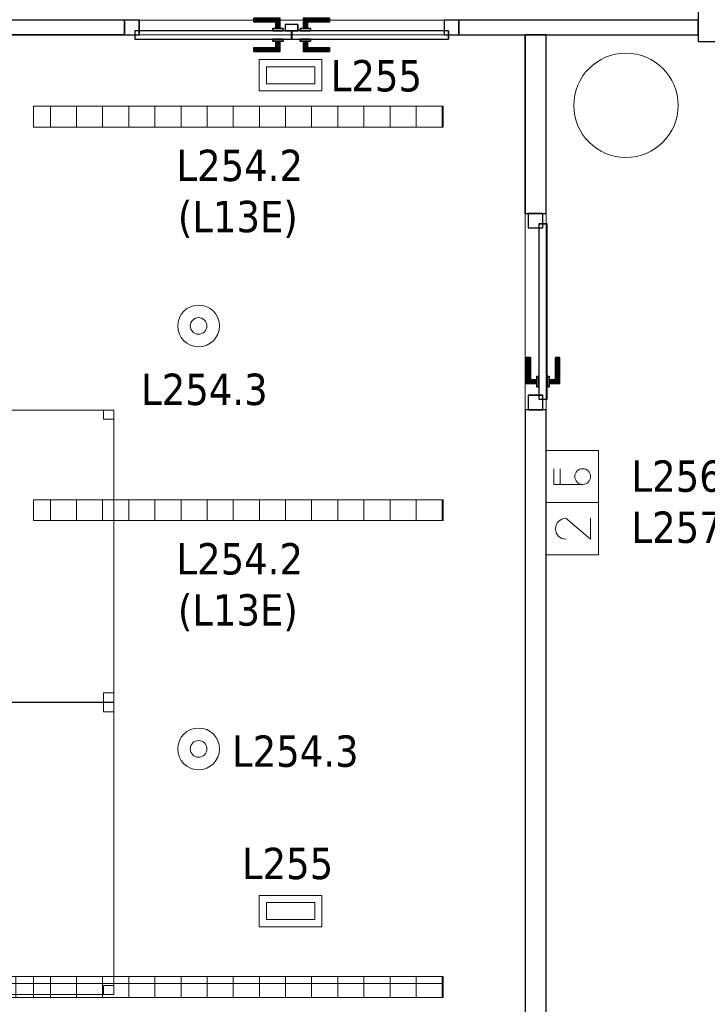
# Model space of a CAD drawing. Header units: metres. Extents: x 397.7 to 427.5, y 12.7 to 28.4.
# Tile 136 of 145: x 418.1 to 421.4, y 19.6 to 24.3. Entities that reach past the tile are written whole.
import ezdxf

# ---------------------------------------------------------------- set-up
doc = ezdxf.new("R2010")
doc.units = ezdxf.units.M
doc.layers.add('01_CARPINTERIA', color=5, linetype='Continuous', lineweight=25, true_color=0x0000ff)
for name, color, linetype, lineweight in [('02_MOBILIARIO', 7, 'Continuous', 18), ('A-COLS-____-MCUT', 7, 'Continuous', 18), ('A-COLS-____-OTLN', 7, 'Continuous', 18), ('A-DETL-____-MBND', 7, 'Continuous', 18), ('A-DETL-GENF-OTLN', 7, 'Continuous', 18), ('A-GENM-____-OTLN', 7, 'Continuous', 18), ('A-WALL-____-MCUT', 7, 'Continuous', 25), ('A-WALL-____-OTLN', 7, 'Continuous', 25), ('E-ELEC-FIXT-IDEN', 7, 'Continuous', 30), ('E-LITE-____-IDEN', 7, 'Continuous', 30), ('E-LITE-EQPM-IDEN', 7, 'Continuous', 30)]:
    doc.layers.add(name, color=color, linetype=linetype, lineweight=lineweight)
doc.styles.add('Tahoma_4', font='tahoma.ttf', dxfattribs={"height": 0.15})

# ---------------------------------------------------------------- blocks, each defined once
blk = doc.blocks.new('Family - Mampara P2-152702-05_ENLLUMENAT_P2')
at = {"layer": 'A-WALL-____-MCUT', "color": 253, "true_color": 0xaaaaaa}
for p, q in [((1.1442, 0.07), (0, 0.07)), ((0, 0.07), (0, 0)), ((1.1442, 0), (1.1442, 0.07)), ((2.7444, 0.07), (2.7444, 0)), ((3.89, 0.07), (2.7444, 0.07)), ((3.89, 0), (3.89, 0.07)), ((0, 0), (1.1442, 0)), ((2.7444, 0), (3.89, 0))]:
    blk.add_line(p, q, dxfattribs=at)
at = {"layer": 'A-WALL-____-OTLN', "color": 253, "true_color": 0xaaaaaa}
for p, q in [((1.1442, 0.07), (0, 0.07)), ((0, 0.07), (0, 0)), ((1.1442, 0), (1.1442, 0.07)), ((2.7444, 0.07), (2.7444, 0)), ((2.7444, 0.07), (3.89, 0.07)), ((3.89, 0.07), (3.89, 0)), ((0, 0), (1.1442, 0)), ((2.7444, 0), (3.89, 0))]:
    blk.add_line(p, q, dxfattribs=at)
at = {"layer": 'A-WALL-____-OTLN', "color": 253, "lineweight": 18, "true_color": 0xaaaaaa}
blk.add_line((0, 0), (3.89, 0), dxfattribs=at)
blk = doc.blocks.new('Family - Vano puerta-152704-05_ENLLUMENAT_P2')
at = {"layer": 'A-GENM-____-OTLN', "color": 253, "true_color": 0xaaaaaa}
for p, q in [((418.5926, 24.3069), (418.5926, 24.2369)), ((420.1927, 24.3069), (418.5926, 24.3069)), ((418.5926, 24.3069), (418.5926, 24.2369)), ((418.5926, 24.3069), (420.1927, 24.3069)), ((420.1927, 24.2369), (420.1927, 24.3069)), ((420.1927, 24.3069), (420.1927, 24.2369)), ((418.5926, 24.2369), (420.1927, 24.2369)), ((420.1927, 24.2369), (418.5926, 24.2369))]:
    blk.add_line(p, q, dxfattribs=at)
blk = doc.blocks.new('Family - Taula 140X80_P2-152747-05_ENLLUMENAT_P2')
at = {"layer": 'A-DETL-____-MBND', "color": 253, "true_color": 0xaaaaaa}
for p, q in [((0, 0), (0, 1.3973)), ((0, 1.3973), (0.8001, 1.3973)), ((0, 1.3973), (0, 0)), ((0.8001, 1.3973), (0, 1.3973)), ((0, 1.3536), (0, 1.3973)), ((0, 1.3973), (0.05, 1.3973)), ((0, 1.3973), (0, 1.3536)), ((0.05, 1.3973), (0, 1.3973)), ((0.05, 1.3973), (0.05, 1.3536)), ((0.05, 1.3536), (0.05, 1.3973)), ((0.7501, 1.3536), (0.7501, 1.3973)), ((0.7501, 1.3973), (0.8001, 1.3973)), ((0.7501, 1.3973), (0.7501, 1.3536)), ((0.8001, 1.3973), (0.7501, 1.3973)), ((0.8001, 1.3973), (0.8001, 1.3536)), ((0.8001, 1.3536), (0.8001, 1.3973)), ((0.8001, 1.3973), (0.8001, 0)), ((0.8001, 0), (0.8001, 1.3973)), ((0.05, 1.3536), (0, 1.3536)), ((0, 1.3536), (0.05, 1.3536)), ((0.8001, 1.3536), (0.7501, 1.3536)), ((0.7501, 1.3536), (0.8001, 1.3536)), ((0, 0), (0, 0.0437)), ((0, 0.0437), (0.05, 0.0437)), ((0, 0.0437), (0, 0)), ((0.05, 0.0437), (0, 0.0437)), ((0.05, 0), (0, 0)), ((0, 0), (0.05, 0)), ((0.8001, 0), (0, 0)), ((0, 0), (0.8001, 0)), ((0.05, 0.0437), (0.05, 0)), ((0.05, 0), (0.05, 0.0437)), ((0.7501, 0.0437), (0.7501, 0)), ((0.8001, 0.0437), (0.7501, 0.0437)), ((0.7501, 0), (0.7501, 0.0437)), ((0.7501, 0.0437), (0.8001, 0.0437)), ((0.8001, 0), (0.7501, 0)), ((0.7501, 0), (0.8001, 0)), ((0.8001, 0.0437), (0.8001, 0)), ((0.8001, 0), (0.8001, 0.0437))]:
    blk.add_line(p, q, dxfattribs=at)
blk = doc.blocks.new('Family - LONDR55-XX_ZZ-ARQ-CAA-M3D-Londres55-152778-05_ENLLUMENAT_P2')
at = {"layer": '01_CARPINTERIA', "color": 161, "true_color": 0xaaaaff}
for p, q in [((0.6196, 0.1487), (0.6196, 0.15)), ((0.6196, 0.15), (0.6196, 0.1487)), ((0.7446, 0.15), (0.6196, 0.15)), ((0.6196, 0.145), (0.6196, 0.1487)), ((0.6196, 0.1487), (0.6196, 0.145)), ((0.7432, 0.1487), (0.6196, 0.1487)), ((0.7432, 0.1487), (0.6196, 0.1487)), ((0.6196, 0.14), (0.6196, 0.145)), ((0.6196, 0.145), (0.6196, 0.14)), ((0.7396, 0.145), (0.6196, 0.145)), ((0.7396, 0.145), (0.6196, 0.145)), ((0.7396, 0.145), (0.7346, 0.14)), ((0.7346, 0.14), (0.7396, 0.145)), ((0.7432, 0.1487), (0.7396, 0.145)), ((0.7396, 0.145), (0.7432, 0.1487)), ((0.7396, 0.1), (0.7396, 0.145)), ((0.7396, 0.1), (0.7396, 0.145)), ((0.7446, 0.15), (0.7432, 0.1487)), ((0.7432, 0.1487), (0.7446, 0.15)), ((0.7432, 0.1), (0.7432, 0.1487)), ((0.7432, 0.1), (0.7432, 0.1487)), ((0.7446, 0.1), (0.7446, 0.15)), ((0.8569, 0.1487), (0.8556, 0.15)), ((0.8556, 0.15), (0.8556, 0.1)), ((0.8556, 0.15), (0.8569, 0.1487)), ((0.9806, 0.15), (0.8556, 0.15)), ((0.8606, 0.145), (0.8569, 0.1487)), ((0.8569, 0.1487), (0.8569, 0.1)), ((0.8569, 0.1487), (0.8569, 0.1)), ((0.8569, 0.1487), (0.8606, 0.145)), ((0.9806, 0.1487), (0.8569, 0.1487)), ((0.9806, 0.1487), (0.8569, 0.1487)), ((0.8656, 0.14), (0.8606, 0.145)), ((0.8606, 0.145), (0.8606, 0.1)), ((0.8606, 0.145), (0.8606, 0.1)), ((0.8606, 0.145), (0.8656, 0.14)), ((0.9806, 0.145), (0.8606, 0.145)), ((0.9806, 0.145), (0.8606, 0.145)), ((0.9806, 0.1487), (0.9806, 0.15)), ((0.9806, 0.15), (0.9806, 0.1487)), ((0.9806, 0.145), (0.9806, 0.1487)), ((0.9806, 0.1487), (0.9806, 0.145)), ((0.9806, 0.145), (0.9806, 0.14)), ((0.9806, 0.14), (0.9806, 0.145)), ((0.6196, 0.135), (0.6196, 0.14)), ((0.6196, 0.14), (0.6196, 0.135)), ((0.6196, 0.14), (0.7346, 0.14)), ((0.7346, 0.14), (0.6196, 0.14)), ((0.6196, 0.135), (0.6196, 0.1313)), ((0.6196, 0.1313), (0.6196, 0.135)), ((0.7296, 0.135), (0.6196, 0.135)), ((0.7296, 0.135), (0.6196, 0.135)), ((0.6196, 0.1313), (0.6196, 0.13)), ((0.6196, 0.13), (0.6196, 0.1313)), ((0.7259, 0.1313), (0.6196, 0.1313)), ((0.7259, 0.1313), (0.6196, 0.1313)), ((0.7246, 0.13), (0.6196, 0.13)), ((0.7596, 0.1), (0.7096, 0.1)), ((0.7096, 0.1), (0.7596, 0.1)), ((0.7096, 0.09), (0.7096, 0.1)), ((0.7096, 0.09), (0.7096, 0.1)), ((0.7246, 0.13), (0.7259, 0.1313)), ((0.7259, 0.1313), (0.7246, 0.13)), ((0.7246, 0.1), (0.7246, 0.13)), ((0.7259, 0.1), (0.7246, 0.1)), ((0.7246, 0.1), (0.7259, 0.1)), ((0.7259, 0.1313), (0.7296, 0.135)), ((0.7296, 0.135), (0.7259, 0.1313)), ((0.7259, 0.1), (0.7259, 0.1313)), ((0.7259, 0.1), (0.7259, 0.1313)), ((0.7296, 0.1), (0.7259, 0.1)), ((0.7259, 0.1), (0.7296, 0.1)), ((0.7296, 0.135), (0.7346, 0.14)), ((0.7346, 0.14), (0.7296, 0.135)), ((0.7296, 0.1), (0.7296, 0.135)), ((0.7296, 0.1), (0.7296, 0.135)), ((0.7346, 0.1), (0.7296, 0.1)), ((0.7296, 0.1), (0.7346, 0.1)), ((0.7346, 0.14), (0.7346, 0.1)), ((0.7346, 0.1), (0.7346, 0.14)), ((0.7396, 0.1), (0.7346, 0.1)), ((0.7346, 0.1), (0.7396, 0.1)), ((0.7396, 0.1), (0.7432, 0.1)), ((0.7432, 0.1), (0.7396, 0.1)), ((0.7432, 0.1), (0.7446, 0.1)), ((0.7446, 0.1), (0.7432, 0.1)), ((0.7596, 0.09), (0.7596, 0.1)), ((0.7596, 0.1), (0.7596, 0.09)), ((0.8906, 0.1), (0.8406, 0.1)), ((0.8406, 0.1), (0.8906, 0.1)), ((0.8406, 0.09), (0.8406, 0.1)), ((0.8406, 0.09), (0.8406, 0.1)), ((0.8569, 0.1), (0.8556, 0.1)), ((0.8556, 0.1), (0.8569, 0.1)), ((0.8606, 0.1), (0.8569, 0.1)), ((0.8569, 0.1), (0.8606, 0.1)), ((0.8656, 0.1), (0.8606, 0.1)), ((0.8606, 0.1), (0.8656, 0.1)), ((0.8656, 0.1), (0.8656, 0.14)), ((0.8656, 0.14), (0.8656, 0.1)), ((0.8656, 0.14), (0.8706, 0.135)), ((0.8706, 0.135), (0.8656, 0.14)), ((0.8656, 0.14), (0.9806, 0.14)), ((0.9806, 0.14), (0.8656, 0.14)), ((0.8706, 0.1), (0.8656, 0.1)), ((0.8656, 0.1), (0.8706, 0.1)), ((0.8706, 0.135), (0.8706, 0.1)), ((0.8706, 0.135), (0.8742, 0.1313)), ((0.8742, 0.1313), (0.8706, 0.135)), ((0.8706, 0.135), (0.8706, 0.1)), ((0.9806, 0.135), (0.8706, 0.135)), ((0.9806, 0.135), (0.8706, 0.135)), ((0.8706, 0.1), (0.8742, 0.1)), ((0.8742, 0.1), (0.8706, 0.1)), ((0.8742, 0.1313), (0.8742, 0.1)), ((0.8742, 0.1313), (0.8756, 0.13)), ((0.8756, 0.13), (0.8742, 0.1313)), ((0.8742, 0.1313), (0.8742, 0.1)), ((0.9806, 0.1313), (0.8742, 0.1313)), ((0.9806, 0.1313), (0.8742, 0.1313)), ((0.8742, 0.1), (0.8756, 0.1)), ((0.8756, 0.1), (0.8742, 0.1)), ((0.8756, 0.13), (0.8756, 0.1)), ((0.9806, 0.13), (0.8756, 0.13)), ((0.8906, 0.09), (0.8906, 0.1)), ((0.8906, 0.1), (0.8906, 0.09)), ((0.9806, 0.14), (0.9806, 0.135)), ((0.9806, 0.135), (0.9806, 0.14)), ((0.9806, 0.135), (0.9806, 0.1313)), ((0.9806, 0.1313), (0.9806, 0.135)), ((0.9806, 0.1313), (0.9806, 0.13)), ((0.9806, 0.13), (0.9806, 0.1313)), ((0.07, 0.07), (0, 0.07)), ((0, 0.07), (0, 0)), ((0.07, 0.07), (0, 0.07)), ((0, 0), (0, 0.07)), ((0.7996, 0.09), (0.05, 0.09)), ((0.05, 0.09), (0.05, 0.05)), ((0.7996, 0.09), (0.05, 0.09)), ((0.05, 0.05), (0.05, 0.09)), ((0.05, 0.05), (0.7996, 0.05)), ((0.05, 0.05), (0.7996, 0.05)), ((0.07, 0), (0.07, 0.07)), ((0.07, 0), (0.07, 0.07)), ((0.7596, 0.09), (0.7096, 0.09)), ((0.7096, 0.09), (0.7596, 0.09)), ((0.7096, 0.05), (0.7596, 0.05)), ((0.7596, 0.05), (0.7096, 0.05)), ((0.7096, 0.04), (0.7096, 0.05)), ((0.7096, 0.04), (0.7096, 0.05)), ((0.7596, 0.04), (0.7596, 0.05)), ((0.7596, 0.05), (0.7596, 0.04)), ((0.8306, 0.05), (0.7706, 0.05)), ((0.7706, 0.05), (0.7706, 0.02)), ((0.8306, 0.05), (0.7706, 0.05)), ((0.7706, 0.02), (0.7706, 0.05)), ((0.7996, 0.05), (0.7996, 0.09)), ((0.7996, 0.05), (0.7996, 0.09)), ((1.5501, 0.09), (0.8006, 0.09)), ((0.8006, 0.09), (0.8006, 0.05)), ((1.5501, 0.09), (0.8006, 0.09)), ((0.8006, 0.05), (0.8006, 0.09)), ((0.8006, 0.05), (1.5501, 0.05)), ((0.8006, 0.05), (1.5501, 0.05)), ((0.8306, 0.02), (0.8306, 0.05)), ((0.8306, 0.02), (0.8306, 0.05)), ((0.8906, 0.09), (0.8406, 0.09)), ((0.8406, 0.09), (0.8906, 0.09)), ((0.8406, 0.05), (0.8906, 0.05)), ((0.8906, 0.05), (0.8406, 0.05)), ((0.8406, 0.04), (0.8406, 0.05)), ((0.8406, 0.04), (0.8406, 0.05)), ((0.8906, 0.04), (0.8906, 0.05)), ((0.8906, 0.05), (0.8906, 0.04)), ((1.6001, 0.07), (1.5301, 0.07)), ((1.5301, 0.07), (1.5301, 0)), ((1.6001, 0.07), (1.5301, 0.07)), ((1.5301, 0), (1.5301, 0.07)), ((1.5501, 0.05), (1.5501, 0.09)), ((1.5501, 0.05), (1.5501, 0.09)), ((1.6001, 0), (1.6001, 0.07)), ((1.6001, 0), (1.6001, 0.07)), ((0, 0), (0.07, 0)), ((0, 0), (0.07, 0)), ((0.6196, 0.0087), (0.6196, 0.01)), ((0.6196, 0.01), (0.6196, 0.0087)), ((0.6196, 0.01), (0.7246, 0.01)), ((0.6196, 0.005), (0.6196, 0.0087)), ((0.6196, 0.0087), (0.6196, 0.005)), ((0.6196, 0.0087), (0.7259, 0.0087)), ((0.6196, 0.0087), (0.7259, 0.0087)), ((0.6196, 0), (0.6196, 0.005)), ((0.6196, 0.005), (0.6196, 0)), ((0.6196, 0.005), (0.7296, 0.005)), ((0.6196, 0.005), (0.7296, 0.005)), ((0.6196, -0.005), (0.6196, 0)), ((0.7346, 0), (0.6196, 0)), ((0.6196, 0), (0.7346, 0)), ((0.7096, 0.04), (0.7596, 0.04)), ((0.7596, 0.04), (0.7096, 0.04)), ((0.7259, 0.04), (0.7246, 0.04)), ((0.7246, 0.04), (0.7259, 0.04)), ((0.7246, 0.01), (0.7246, 0.04)), ((0.7259, 0.0087), (0.7246, 0.01)), ((0.7246, 0.01), (0.7259, 0.0087)), ((0.7296, 0.04), (0.7259, 0.04)), ((0.7259, 0.04), (0.7296, 0.04)), ((0.7259, 0.0087), (0.7259, 0.04)), ((0.7259, 0.0087), (0.7259, 0.04)), ((0.7296, 0.005), (0.7259, 0.0087)), ((0.7259, 0.0087), (0.7296, 0.005)), ((0.7296, 0.04), (0.7346, 0.04)), ((0.7346, 0.04), (0.7296, 0.04)), ((0.7296, 0.005), (0.7296, 0.04)), ((0.7296, 0.005), (0.7296, 0.04)), ((0.7346, 0), (0.7296, 0.005)), ((0.7296, 0.005), (0.7346, 0)), ((0.7346, 0.04), (0.7396, 0.04)), ((0.7396, 0.04), (0.7346, 0.04)), ((0.7346, 0.04), (0.7346, 0)), ((0.7346, 0), (0.7346, 0.04)), ((0.7396, 0.04), (0.7432, 0.04)), ((0.7432, 0.04), (0.7396, 0.04)), ((0.7396, -0.005), (0.7396, 0.04)), ((0.7396, -0.005), (0.7396, 0.04)), ((0.7432, 0.04), (0.7446, 0.04)), ((0.7446, 0.04), (0.7432, 0.04)), ((0.7432, -0.0087), (0.7432, 0.04)), ((0.7432, -0.0087), (0.7432, 0.04)), ((0.7446, -0.01), (0.7446, 0.04)), ((0.7706, 0.02), (0.8306, 0.02)), ((0.7706, 0.02), (0.8306, 0.02)), ((0.8406, 0.04), (0.8906, 0.04)), ((0.8906, 0.04), (0.8406, 0.04)), ((0.8569, 0.04), (0.8556, 0.04)), ((0.8556, 0.04), (0.8569, 0.04)), ((0.8556, 0.04), (0.8556, -0.01)), ((0.8606, 0.04), (0.8569, 0.04)), ((0.8569, 0.04), (0.8606, 0.04)), ((0.8569, 0.04), (0.8569, -0.0087)), ((0.8569, 0.04), (0.8569, -0.0087)), ((0.8606, 0.04), (0.8656, 0.04)), ((0.8656, 0.04), (0.8606, 0.04)), ((0.8606, 0.04), (0.8606, -0.005)), ((0.8606, 0.04), (0.8606, -0.005)), ((0.8606, -0.005), (0.8656, 0)), ((0.8656, 0), (0.8606, -0.005)), ((0.8656, 0.04), (0.8706, 0.04)), ((0.8706, 0.04), (0.8656, 0.04)), ((0.8656, 0), (0.8656, 0.04)), ((0.8656, 0.04), (0.8656, 0)), ((0.8706, 0.005), (0.8656, 0)), ((0.8656, 0), (0.8706, 0.005)), ((0.9806, 0), (0.8656, 0)), ((0.8656, 0), (0.9806, 0)), ((0.8706, 0.04), (0.8742, 0.04)), ((0.8742, 0.04), (0.8706, 0.04)), ((0.8706, 0.04), (0.8706, 0.005)), ((0.8706, 0.04), (0.8706, 0.005)), ((0.8742, 0.0087), (0.8706, 0.005)), ((0.8706, 0.005), (0.8742, 0.0087)), ((0.8706, 0.005), (0.9806, 0.005)), ((0.8706, 0.005), (0.9806, 0.005)), ((0.8742, 0.04), (0.8756, 0.04)), ((0.8756, 0.04), (0.8742, 0.04)), ((0.8742, 0.04), (0.8742, 0.0087)), ((0.8742, 0.04), (0.8742, 0.0087)), ((0.8756, 0.01), (0.8742, 0.0087)), ((0.8742, 0.0087), (0.8756, 0.01)), ((0.8742, 0.0087), (0.9806, 0.0087)), ((0.8742, 0.0087), (0.9806, 0.0087)), ((0.8756, 0.04), (0.8756, 0.01)), ((0.8756, 0.01), (0.9806, 0.01)), ((0.9806, 0.0087), (0.9806, 0.01)), ((0.9806, 0.01), (0.9806, 0.0087)), ((0.9806, 0.005), (0.9806, 0.0087)), ((0.9806, 0.0087), (0.9806, 0.005)), ((0.9806, 0.005), (0.9806, 0)), ((0.9806, 0), (0.9806, 0.005)), ((0.9806, 0), (0.9806, -0.005)), ((0.9806, -0.005), (0.9806, 0)), ((1.5301, 0), (1.6001, 0)), ((1.5301, 0), (1.6001, 0)), ((0.6196, 0), (0.6196, -0.005)), ((0.6196, -0.005), (0.6196, -0.0087)), ((0.6196, -0.0087), (0.6196, -0.005)), ((0.6196, -0.005), (0.7396, -0.005)), ((0.6196, -0.005), (0.7396, -0.005)), ((0.6196, -0.0087), (0.6196, -0.01)), ((0.6196, -0.01), (0.6196, -0.0087)), ((0.6196, -0.0087), (0.7432, -0.0087)), ((0.6196, -0.0087), (0.7432, -0.0087)), ((0.6196, -0.01), (0.7446, -0.01)), ((0.7346, 0), (0.7396, -0.005)), ((0.7396, -0.005), (0.7346, 0)), ((0.7396, -0.005), (0.7432, -0.0087)), ((0.7432, -0.0087), (0.7396, -0.005)), ((0.7432, -0.0087), (0.7446, -0.01)), ((0.7446, -0.01), (0.7432, -0.0087)), ((0.8556, -0.01), (0.8569, -0.0087)), ((0.8569, -0.0087), (0.8556, -0.01)), ((0.8556, -0.01), (0.9806, -0.01)), ((0.8569, -0.0087), (0.8606, -0.005)), ((0.8606, -0.005), (0.8569, -0.0087)), ((0.8569, -0.0087), (0.9806, -0.0087)), ((0.8569, -0.0087), (0.9806, -0.0087)), ((0.8606, -0.005), (0.9806, -0.005)), ((0.8606, -0.005), (0.9806, -0.005)), ((0.9806, -0.005), (0.9806, -0.0087)), ((0.9806, -0.0087), (0.9806, -0.005)), ((0.9806, -0.0087), (0.9806, -0.01)), ((0.9806, -0.01), (0.9806, -0.0087))]:
    blk.add_line(p, q, dxfattribs=at)
blk = doc.blocks.new('Family - Porta P2-152779-05_ENLLUMENAT_P2')
blk.add_blockref('Family - LONDR55-XX_ZZ-ARQ-CAA-M3D-Londres55-152778-05_ENLLUMENAT_P2', (0, 0))
blk = doc.blocks.new('Family - Evans P2-153044-05_ENLLUMENAT_P2')
at = {"layer": 'A-WALL-____-MCUT', "color": 253, "true_color": 0xaaaaaa}
for p, q in [((3.8635, 0.17), (0, 0.17)), ((0, 0.17), (0, 0)), ((3.8635, 0), (3.8635, 0.17)), ((0, 0), (3.8635, 0))]:
    blk.add_line(p, q, dxfattribs=at)
at = {"layer": 'A-WALL-____-OTLN', "color": 253, "true_color": 0xaaaaaa}
for p, q in [((3.8635, 0.17), (0, 0.17)), ((0, 0.17), (0, 0)), ((3.8635, 0), (3.8635, 0.17)), ((0, 0), (3.8635, 0))]:
    blk.add_line(p, q, dxfattribs=at)
at = {"layer": 'A-WALL-____-OTLN', "color": 253, "lineweight": 18, "true_color": 0xaaaaaa}
blk.add_line((0, 0), (3.8635, 0), dxfattribs=at)
blk = doc.blocks.new('Family - Pilar P2-153166-05_ENLLUMENAT_P2')
at = {"layer": 'A-COLS-____-MCUT', "color": 253, "true_color": 0xaaaaaa}
for start, end in [(360, 180), (180, 360)]:
    blk.add_arc((0.25, 0.25), 0.25, start, end, dxfattribs=at)
at = {"layer": 'A-COLS-____-OTLN', "color": 253, "true_color": 0xaaaaaa}
for start, end in [(360, 180), (180, 360)]:
    blk.add_arc((0.25, 0.25), 0.25, start, end, dxfattribs=at)
blk = doc.blocks.new('Family - LONDR55-XX_ZZ-ARQ-CAA-M3D-Londres55-153252-05_ENLLUMENAT_P2')
at = {"layer": '01_CARPINTERIA', "color": 161, "true_color": 0xaaaaff}
for p, q in [((0.69, 0.1487), (0.69, 0.15)), ((0.69, 0.15), (0.69, 0.1487)), ((0.815, 0.15), (0.69, 0.15)), ((0.69, 0.145), (0.69, 0.1487)), ((0.69, 0.1487), (0.69, 0.145)), ((0.8137, 0.1487), (0.69, 0.1487)), ((0.8137, 0.1487), (0.69, 0.1487)), ((0.69, 0.14), (0.69, 0.145)), ((0.69, 0.145), (0.69, 0.14)), ((0.81, 0.145), (0.69, 0.145)), ((0.81, 0.145), (0.69, 0.145)), ((0.81, 0.145), (0.805, 0.14)), ((0.805, 0.14), (0.81, 0.145)), ((0.8137, 0.1487), (0.81, 0.145)), ((0.81, 0.145), (0.8137, 0.1487)), ((0.81, 0.1), (0.81, 0.145)), ((0.81, 0.1), (0.81, 0.145)), ((0.815, 0.15), (0.8137, 0.1487)), ((0.8137, 0.1487), (0.815, 0.15)), ((0.8137, 0.1), (0.8137, 0.1487)), ((0.8137, 0.1), (0.8137, 0.1487)), ((0.815, 0.1), (0.815, 0.15)), ((0.69, 0.135), (0.69, 0.14)), ((0.69, 0.14), (0.69, 0.135)), ((0.69, 0.14), (0.805, 0.14)), ((0.805, 0.14), (0.69, 0.14)), ((0.69, 0.135), (0.69, 0.1313)), ((0.69, 0.1313), (0.69, 0.135)), ((0.8, 0.135), (0.69, 0.135)), ((0.8, 0.135), (0.69, 0.135)), ((0.69, 0.1313), (0.69, 0.13)), ((0.69, 0.13), (0.69, 0.1313)), ((0.7963, 0.1313), (0.69, 0.1313)), ((0.7963, 0.1313), (0.69, 0.1313)), ((0.795, 0.13), (0.69, 0.13)), ((0.83, 0.1), (0.78, 0.1)), ((0.78, 0.1), (0.83, 0.1)), ((0.78, 0.09), (0.78, 0.1)), ((0.78, 0.09), (0.78, 0.1)), ((0.795, 0.13), (0.7963, 0.1313)), ((0.7963, 0.1313), (0.795, 0.13)), ((0.795, 0.1), (0.795, 0.13)), ((0.7963, 0.1), (0.795, 0.1)), ((0.795, 0.1), (0.7963, 0.1)), ((0.7963, 0.1313), (0.8, 0.135)), ((0.8, 0.135), (0.7963, 0.1313)), ((0.7963, 0.1), (0.7963, 0.1313)), ((0.7963, 0.1), (0.7963, 0.1313)), ((0.8, 0.1), (0.7963, 0.1)), ((0.7963, 0.1), (0.8, 0.1)), ((0.8, 0.135), (0.805, 0.14)), ((0.805, 0.14), (0.8, 0.135)), ((0.8, 0.1), (0.8, 0.135)), ((0.8, 0.1), (0.8, 0.135)), ((0.805, 0.1), (0.8, 0.1)), ((0.8, 0.1), (0.805, 0.1)), ((0.805, 0.14), (0.805, 0.1)), ((0.805, 0.1), (0.805, 0.14)), ((0.81, 0.1), (0.805, 0.1)), ((0.805, 0.1), (0.81, 0.1)), ((0.81, 0.1), (0.8137, 0.1)), ((0.8137, 0.1), (0.81, 0.1)), ((0.8137, 0.1), (0.815, 0.1)), ((0.815, 0.1), (0.8137, 0.1)), ((0.83, 0.09), (0.83, 0.1)), ((0.83, 0.1), (0.83, 0.09)), ((0.07, 0.07), (0, 0.07)), ((0, 0.07), (0, 0)), ((0.07, 0.07), (0, 0.07)), ((0, 0), (0, 0.07)), ((0.89, 0.09), (0.05, 0.09)), ((0.05, 0.09), (0.05, 0.05)), ((0.89, 0.09), (0.05, 0.09)), ((0.05, 0.05), (0.05, 0.09)), ((0.05, 0.05), (0.89, 0.05)), ((0.05, 0.05), (0.89, 0.05)), ((0.07, 0), (0.07, 0.07)), ((0.07, 0), (0.07, 0.07)), ((0.83, 0.09), (0.78, 0.09)), ((0.78, 0.09), (0.83, 0.09)), ((0.78, 0.05), (0.83, 0.05)), ((0.83, 0.05), (0.78, 0.05)), ((0.78, 0.04), (0.78, 0.05)), ((0.78, 0.04), (0.78, 0.05)), ((0.83, 0.04), (0.83, 0.05)), ((0.83, 0.05), (0.83, 0.04)), ((0.94, 0.07), (0.87, 0.07)), ((0.87, 0.07), (0.87, 0)), ((0.94, 0.07), (0.87, 0.07)), ((0.87, 0), (0.87, 0.07)), ((0.89, 0.05), (0.89, 0.09)), ((0.89, 0.05), (0.89, 0.09)), ((0.94, 0), (0.94, 0.07)), ((0.94, 0), (0.94, 0.07)), ((0, 0), (0.07, 0)), ((0, 0), (0.07, 0)), ((0.69, 0.0087), (0.69, 0.01)), ((0.69, 0.01), (0.69, 0.0087)), ((0.69, 0.01), (0.795, 0.01)), ((0.69, 0.005), (0.69, 0.0087)), ((0.69, 0.0087), (0.69, 0.005)), ((0.69, 0.0087), (0.7963, 0.0087)), ((0.69, 0.0087), (0.7963, 0.0087)), ((0.69, 0), (0.69, 0.005)), ((0.69, 0.005), (0.69, 0)), ((0.69, 0.005), (0.8, 0.005)), ((0.69, 0.005), (0.8, 0.005)), ((0.69, -0.005), (0.69, 0)), ((0.805, 0), (0.69, 0)), ((0.69, 0), (0.805, 0)), ((0.78, 0.04), (0.83, 0.04)), ((0.83, 0.04), (0.78, 0.04)), ((0.7963, 0.04), (0.795, 0.04)), ((0.795, 0.04), (0.7963, 0.04)), ((0.795, 0.01), (0.795, 0.04)), ((0.7963, 0.0087), (0.795, 0.01)), ((0.795, 0.01), (0.7963, 0.0087)), ((0.8, 0.04), (0.7963, 0.04)), ((0.7963, 0.04), (0.8, 0.04)), ((0.7963, 0.0087), (0.7963, 0.04)), ((0.7963, 0.0087), (0.7963, 0.04)), ((0.8, 0.005), (0.7963, 0.0087)), ((0.7963, 0.0087), (0.8, 0.005)), ((0.8, 0.04), (0.805, 0.04)), ((0.805, 0.04), (0.8, 0.04)), ((0.8, 0.005), (0.8, 0.04)), ((0.8, 0.005), (0.8, 0.04)), ((0.805, 0), (0.8, 0.005)), ((0.8, 0.005), (0.805, 0)), ((0.805, 0.04), (0.81, 0.04)), ((0.81, 0.04), (0.805, 0.04)), ((0.805, 0.04), (0.805, 0)), ((0.805, 0), (0.805, 0.04)), ((0.805, 0), (0.81, -0.005)), ((0.81, -0.005), (0.805, 0)), ((0.81, 0.04), (0.8137, 0.04)), ((0.8137, 0.04), (0.81, 0.04)), ((0.81, -0.005), (0.81, 0.04)), ((0.81, -0.005), (0.81, 0.04)), ((0.8137, 0.04), (0.815, 0.04)), ((0.815, 0.04), (0.8137, 0.04)), ((0.8137, -0.0087), (0.8137, 0.04)), ((0.8137, -0.0087), (0.8137, 0.04)), ((0.815, -0.01), (0.815, 0.04)), ((0.87, 0), (0.94, 0)), ((0.87, 0), (0.94, 0)), ((0.69, 0), (0.69, -0.005)), ((0.69, -0.005), (0.69, -0.0087)), ((0.69, -0.0087), (0.69, -0.005)), ((0.69, -0.005), (0.81, -0.005)), ((0.69, -0.005), (0.81, -0.005)), ((0.69, -0.0087), (0.69, -0.01)), ((0.69, -0.01), (0.69, -0.0087)), ((0.69, -0.0087), (0.8137, -0.0087)), ((0.69, -0.0087), (0.8137, -0.0087)), ((0.69, -0.01), (0.815, -0.01)), ((0.81, -0.005), (0.8137, -0.0087)), ((0.8137, -0.0087), (0.81, -0.005)), ((0.8137, -0.0087), (0.815, -0.01)), ((0.815, -0.01), (0.8137, -0.0087))]:
    blk.add_line(p, q, dxfattribs=at)
blk = doc.blocks.new('Family - Porta P2-153253-05_ENLLUMENAT_P2')
blk.add_blockref('Family - LONDR55-XX_ZZ-ARQ-CAA-M3D-Londres55-153252-05_ENLLUMENAT_P2', (0, 0))
blk = doc.blocks.new('Family - Taula 140X80_P2-153270-05_ENLLUMENAT_P2')
at = {"layer": 'A-DETL-____-MBND', "color": 253, "true_color": 0xaaaaaa}
for p, q in [((0, 0), (0, 1.3973)), ((0, 1.3973), (0.8001, 1.3973)), ((0.8001, 1.3973), (0, 1.3973)), ((0, 1.3973), (0, 0)), ((0, 1.3536), (0, 1.3973)), ((0, 1.3973), (0.05, 1.3973)), ((0.05, 1.3973), (0, 1.3973)), ((0, 1.3973), (0, 1.3536)), ((0.05, 1.3973), (0.05, 1.3536)), ((0.05, 1.3536), (0.05, 1.3973)), ((0.7501, 1.3536), (0.7501, 1.3973)), ((0.7501, 1.3973), (0.8001, 1.3973)), ((0.8001, 1.3973), (0.7501, 1.3973)), ((0.7501, 1.3973), (0.7501, 1.3536)), ((0.8001, 1.3973), (0.8001, 0)), ((0.8001, 0), (0.8001, 1.3973)), ((0.8001, 1.3973), (0.8001, 1.3536)), ((0.8001, 1.3536), (0.8001, 1.3973)), ((0.05, 1.3536), (0, 1.3536)), ((0, 1.3536), (0.05, 1.3536)), ((0.8001, 1.3536), (0.7501, 1.3536)), ((0.7501, 1.3536), (0.8001, 1.3536)), ((0, 0), (0, 0.0437)), ((0, 0.0437), (0.05, 0.0437)), ((0.05, 0.0437), (0, 0.0437)), ((0, 0.0437), (0, 0)), ((0.8001, 0), (0, 0)), ((0, 0), (0.8001, 0)), ((0.05, 0), (0, 0)), ((0, 0), (0.05, 0)), ((0.05, 0.0437), (0.05, 0)), ((0.05, 0), (0.05, 0.0437)), ((0.7501, 0), (0.7501, 0.0437)), ((0.7501, 0.0437), (0.8001, 0.0437)), ((0.8001, 0.0437), (0.7501, 0.0437)), ((0.7501, 0.0437), (0.7501, 0)), ((0.8001, 0), (0.7501, 0)), ((0.7501, 0), (0.8001, 0)), ((0.8001, 0.0437), (0.8001, 0)), ((0.8001, 0), (0.8001, 0.0437))]:
    blk.add_line(p, q, dxfattribs=at)
blk = doc.blocks.new('Family - Mampara P2-153343-05_ENLLUMENAT_P2')
at = {"layer": 'A-WALL-____-MCUT', "color": 253, "true_color": 0xaaaaaa}
for p, q in [((4.2271, 0.1), (0, 0.1)), ((4.2271, 0), (4.2271, 0.1)), ((5.1671, 0.1), (5.1671, 0)), ((6.0214, 0.1), (5.1671, 0.1)), ((6.0214, 0), (6.0214, 0.1)), ((0, 0), (4.2271, 0)), ((5.1671, 0), (6.0214, 0))]:
    blk.add_line(p, q, dxfattribs=at)
at = {"layer": 'A-WALL-____-OTLN', "color": 253, "true_color": 0xaaaaaa}
for p, q in [((4.2271, 0.1), (0, 0.1)), ((4.2271, 0), (4.2271, 0.1)), ((5.1671, 0.1), (5.1671, 0)), ((5.1671, 0.1), (6.0214, 0.1)), ((6.0214, 0.1), (6.0214, 0)), ((0, 0), (4.2271, 0)), ((5.1671, 0), (6.0214, 0))]:
    blk.add_line(p, q, dxfattribs=at)
at = {"layer": 'A-WALL-____-OTLN', "color": 253, "lineweight": 18, "true_color": 0xaaaaaa}
blk.add_line((0, 0), (6.0214, 0), dxfattribs=at)
blk = doc.blocks.new('Family - Vano puerta-153345-05_ENLLUMENAT_P2')
at = {"layer": 'A-GENM-____-OTLN', "color": 253, "true_color": 0xaaaaaa}
for p, q in [((420.6098, 23.3826), (420.5098, 23.3826)), ((420.5098, 23.3826), (420.5098, 22.4426)), ((420.6098, 23.3826), (420.5098, 23.3826)), ((420.5098, 22.4426), (420.5098, 23.3826)), ((420.6098, 22.4426), (420.6098, 23.3826)), ((420.6098, 23.3826), (420.6098, 22.4426)), ((420.5098, 22.4426), (420.6098, 22.4426)), ((420.6098, 22.4426), (420.5098, 22.4426))]:
    blk.add_line(p, q, dxfattribs=at)
blk = doc.blocks.new('LONDR55-XX_ZZ-ARQ-CAA-M3D-Londres55_ifc-1-05_ENLLUMENAT_P2')
at = {"layer": '01_CARPINTERIA', "color": 253, "lineweight": 18, "true_color": 0xaaaaaa}
for name, p, rotation in [('Family - Porta P2-152779-05_ENLLUMENAT_P2', (420.1927, 24.3069), 180), ('Family - Porta P2-153253-05_ENLLUMENAT_P2', (420.5248, 23.3826), 270)]:
    blk.add_blockref(name, p, dxfattribs=dict(at, rotation=rotation))
at = {"layer": '02_MOBILIARIO', "color": 253, "lineweight": 18, "true_color": 0xaaaaaa}
for name, p in [('Family - Taula 140X80_P2-153270-05_ENLLUMENAT_P2', (417.7421, 21.0438)), ('Family - Taula 140X80_P2-152747-05_ENLLUMENAT_P2', (417.7421, 19.6438))]:
    blk.add_blockref(name, p, dxfattribs=at)
at = {"layer": 'A-COLS-____-OTLN', "color": 253, "lineweight": 18, "true_color": 0xaaaaaa}
blk.add_blockref('Family - Pilar P2-153166-05_ENLLUMENAT_P2', (420.742, 23.6495), dxfattribs=at)
at = {"layer": 'A-GENM-____-OTLN', "color": 253, "lineweight": 18, "true_color": 0xaaaaaa}
for name in ['Family - Vano puerta-152704-05_ENLLUMENAT_P2', 'Family - Vano puerta-153345-05_ENLLUMENAT_P2']:
    blk.add_blockref(name, (0, 0), dxfattribs=at)
at = {"layer": 'A-WALL-____-OTLN', "color": 253, "lineweight": 18, "true_color": 0xaaaaaa}
for name, p, rotation in [('Family - Evans P2-153044-05_ENLLUMENAT_P2', (421.507, 24.2048), 90), ('Family - Mampara P2-152702-05_ENLLUMENAT_P2', (421.337, 24.3069), 180), ('Family - Mampara P2-153343-05_ENLLUMENAT_P2', (420.6098, 18.2155), 90)]:
    blk.add_blockref(name, p, dxfattribs=dict(at, rotation=rotation))
blk = doc.blocks.new('ZYR_06_02_05 LLuminària Suspesa - L 13 E-850656-05_ENLLUMENAT_P2')
at = {"layer": 'A-DETL-GENF-OTLN', "true_color": 0x00c400}
h = blk.add_hatch(dxfattribs=at)
h.set_pattern_fill('FP_1', color=92, style=0, pattern_type=2)
h.set_pattern_definition([(180, (417.177, 19.679), (2e-17, -0.125), []), (270, (417.177, 19.679), (0.125, 8e-18), [])])
h.paths.add_polyline_path([(-0.98, 0.05), (-0.98, -0.05), (0.98, -0.05), (0.98, 0.05)])
at = {"layer": 'A-DETL-GENF-OTLN', "color": 92, "true_color": 0x00c400}
for p, q in [((0.98, 0.05), (-0.98, 0.05)), ((-0.98, 0.05), (-0.98, -0.05)), ((-0.98, 0.05), (0.98, 0.05)), ((-0.98, -0.05), (-0.98, 0.05)), ((0.98, -0.05), (0.98, 0.05)), ((0.98, 0.05), (0.98, -0.05)), ((-0.98, -0.05), (0.98, -0.05)), ((0.98, -0.05), (-0.98, -0.05))]:
    blk.add_line(p, q, dxfattribs=at)
blk = doc.blocks.new('ZYR_06_02_05 LLuminària Suspesa - L 13 E-V3-05_ENLLUMENAT_P2')
at = {"layer": 'A-DETL-GENF-OTLN', "true_color": 0x00c400}
h = blk.add_hatch(dxfattribs=at)
h.set_pattern_fill('FP_2', color=92, style=0, pattern_type=2)
h.set_pattern_definition([(180, (419.137, 21.962), (2e-17, -0.125), []), (270, (419.137, 21.962), (0.125, 8e-18), [])])
h.paths.add_polyline_path([(-0.98, 0.05), (-0.98, -0.05), (0.98, -0.05), (0.98, 0.05)])
at = {"layer": 'A-DETL-GENF-OTLN', "color": 92, "true_color": 0x00c400}
for p, q in [((0.98, 0.05), (-0.98, 0.05)), ((-0.98, 0.05), (-0.98, -0.05)), ((-0.98, 0.05), (0.98, 0.05)), ((-0.98, -0.05), (-0.98, 0.05)), ((0.98, -0.05), (0.98, 0.05)), ((0.98, 0.05), (0.98, -0.05)), ((-0.98, -0.05), (0.98, -0.05)), ((0.98, -0.05), (-0.98, -0.05))]:
    blk.add_line(p, q, dxfattribs=at)
blk = doc.blocks.new('ZYR_06_02_05 LLuminària Suspesa - L 13 E-V4-05_ENLLUMENAT_P2')
at = {"layer": 'A-DETL-GENF-OTLN', "true_color": 0x00c400}
h = blk.add_hatch(dxfattribs=at)
h.set_pattern_fill('FP_3', color=92, style=0, pattern_type=2)
h.set_pattern_definition([(180, (419.137, 19.679), (2e-17, -0.125), []), (270, (419.137, 19.679), (0.125, 8e-18), [])])
h.paths.add_polyline_path([(-0.98, 0.05), (-0.98, -0.05), (0.98, -0.05), (0.98, 0.05)])
at = {"layer": 'A-DETL-GENF-OTLN', "color": 92, "true_color": 0x00c400}
for p, q in [((0.98, 0.05), (-0.98, 0.05)), ((-0.98, 0.05), (-0.98, -0.05)), ((-0.98, 0.05), (0.98, 0.05)), ((-0.98, -0.05), (-0.98, 0.05)), ((0.98, -0.05), (0.98, 0.05)), ((0.98, 0.05), (0.98, -0.05)), ((-0.98, -0.05), (0.98, -0.05)), ((0.98, -0.05), (-0.98, -0.05))]:
    blk.add_line(p, q, dxfattribs=at)
blk = doc.blocks.new('ZYR_06_02_05 LLuminària Suspesa - L 13 E-V5-05_ENLLUMENAT_P2')
at = {"layer": 'A-DETL-GENF-OTLN', "true_color": 0x00c400}
h = blk.add_hatch(dxfattribs=at)
h.set_pattern_fill('FP_4', color=92, style=0, pattern_type=2)
h.set_pattern_definition([(180, (419.137, 23.845), (2e-17, -0.125), []), (270, (419.137, 23.845), (0.125, 8e-18), [])])
h.paths.add_polyline_path([(-0.98, 0.05), (-0.98, -0.05), (0.98, -0.05), (0.98, 0.05), (0.2805, 0.05)])
at = {"layer": 'A-DETL-GENF-OTLN', "color": 92, "true_color": 0x00c400}
for p, q in [((0.98, 0.05), (-0.98, 0.05)), ((-0.98, 0.05), (-0.98, -0.05)), ((-0.98, 0.05), (0.98, 0.05)), ((-0.98, -0.05), (-0.98, 0.05)), ((0.98, -0.05), (0.98, 0.05)), ((0.98, 0.05), (0.98, -0.05)), ((-0.98, -0.05), (0.98, -0.05)), ((0.98, -0.05), (-0.98, -0.05))]:
    blk.add_line(p, q, dxfattribs=at)
blk = doc.blocks.new('ZYR_06_02_02 Down Superficie - L 03-834902-05_ENLLUMENAT_P2')
at = {"layer": 'A-DETL-GENF-OTLN', "color": 92, "true_color": 0x00c400}
for radius in [0.1, 0.04]:
    blk.add_circle((0, 0), radius, dxfattribs=at)
blk = doc.blocks.new('ZYR_06_03 Emer Sostre Rect - 01 Emergencia Superficie 01-829055-05_ENLLUMENAT_P2')
at = {"layer": 'A-DETL-GENF-OTLN', "color": 6, "true_color": 0xff00ff}
for p, q in [((-0.15, 0.075), (0.15, 0.075)), ((-0.15, -0.075), (-0.15, 0.075)), ((0.15, 0.075), (0.15, -0.075)), ((-0.1157, 0.0407), (0.1157, 0.0407)), ((-0.1157, -0.0407), (-0.1157, 0.0407)), ((0.1157, 0.0407), (0.1157, -0.0407)), ((0.1157, -0.0407), (-0.1157, -0.0407)), ((0.15, -0.075), (-0.15, -0.075))]:
    blk.add_line(p, q, dxfattribs=at)
blk = doc.blocks.new('ZYR_06_01 Mecanismes Doble - 03 Conmutador Doble-881258-05_ENLLUMENAT_P2')
at = {"layer": 'A-DETL-GENF-OTLN', "color": 92, "true_color": 0x00c400}
for p, q in [((-0.2371, 0), (0.2629, 0)), ((-0.2371, -0.25), (-0.2371, 0)), ((0.0129, 0), (0.0129, -0.25)), ((0.1754, -0.0375), (0.1004, -0.0375)), ((0.1004, -0.0375), (0.1004, -0.175)), ((0.2629, 0), (0.2629, -0.25)), ((0.1004, -0.068), (0.1754, -0.068)), ((-0.0621, -0.095), (-0.1621, -0.2125)), ((-0.1621, -0.2125), (-0.0621, -0.2125)), ((0.2629, -0.25), (-0.2371, -0.25))]:
    blk.add_line(p, q, dxfattribs=at)
blk.add_circle((0.1379, -0.175), 0.0375, dxfattribs=at)
blk.add_arc((-0.1121, -0.095), 0.05, 360, 180, dxfattribs=at)

msp = doc.modelspace()

# ---------------------------------------------------------------- block references
at = {"lineweight": 5}
msp.add_blockref('LONDR55-XX_ZZ-ARQ-CAA-M3D-Londres55_ifc-1-05_ENLLUMENAT_P2', (0, 0), dxfattribs=at)
at = {"layer": 'A-DETL-GENF-OTLN', "color": 6, "true_color": 0xff00ff}
for p in [(419.3874, 24.0433), (419.3874, 20.0433)]:
    msp.add_blockref('ZYR_06_03 Emer Sostre Rect - 01 Emergencia Superficie 01-829055-05_ENLLUMENAT_P2', p, dxfattribs=at)
at = {"layer": 'A-DETL-GENF-OTLN', "color": 92, "true_color": 0x00c400}
for name, p, rotation in [('ZYR_06_02_05 LLuminària Suspesa - L 13 E-V5-05_ENLLUMENAT_P2', (419.1366, 23.8451), 180), ('ZYR_06_01 Mecanismes Doble - 03 Conmutador Doble-881258-05_ENLLUMENAT_P2', (420.6098, 21.9852), 90.0000000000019), ('ZYR_06_02_05 LLuminària Suspesa - L 13 E-V3-05_ENLLUMENAT_P2', (419.1366, 21.9622), 180), ('ZYR_06_02_05 LLuminària Suspesa - L 13 E-850656-05_ENLLUMENAT_P2', (417.1766, 19.6794), 180), ('ZYR_06_02_05 LLuminària Suspesa - L 13 E-V4-05_ENLLUMENAT_P2', (419.1366, 19.6794), 180)]:
    msp.add_blockref(name, p, dxfattribs=dict(at, rotation=rotation))
for p in [(418.9474, 22.8437), (418.9474, 20.8194)]:
    msp.add_blockref('ZYR_06_02_02 Down Superficie - L 03-834902-05_ENLLUMENAT_P2', p, dxfattribs=at)

# ---------------------------------------------------------------- texts
at = {"layer": 'E-LITE-EQPM-IDEN', "char_height": 0.15, "attachment_point": 1, "style": 'Tahoma_4'}
for s, insert, width in [('L254.2', (418.8416, 23.6872), 0.721519), ('(L13E)', (418.8482, 23.4424), 0.705485), ('L254.3', (418.6724, 22.6154), 0.721519), ('L254.2', (418.8416, 21.8043), 0.721519), ('(L13E)', (418.8482, 21.5596), 0.705485), ('L254.3', (419.1074, 20.8839), 0.721519)]:
    msp.add_mtext(s, dxfattribs=dict(at, insert=insert, width=width))

# ---------------------------------------------------------------- next in the draw order: texts
at = {"layer": 'E-ELEC-FIXT-IDEN', "char_height": 0.15, "width": 0.721519, "attachment_point": 1, "style": 'Tahoma_4', "bg_fill": 3, "box_fill_scale": 1.25, "bg_fill_color": 256, "bg_fill_true_color": 13158600, "bg_fill_transparency": 0}
for s, insert in [('L256.1', (421.0185, 22.2002)), ('L257.1', (421.0185, 21.9555))]:
    msp.add_mtext(s, dxfattribs=dict(at, insert=insert))
at = {"layer": 'E-LITE-____-IDEN', "char_height": 0.15, "width": 0.517088, "attachment_point": 1, "style": 'Tahoma_4', "bg_fill": 3, "box_fill_scale": 1.25, "bg_fill_color": 256, "bg_fill_true_color": 13158600, "bg_fill_transparency": 0}
for insert in [(419.5798, 24.1163), (419.1548, 20.3463)]:
    msp.add_mtext('L255', dxfattribs=dict(at, insert=insert))

doc.saveas('drawing.dxf')
